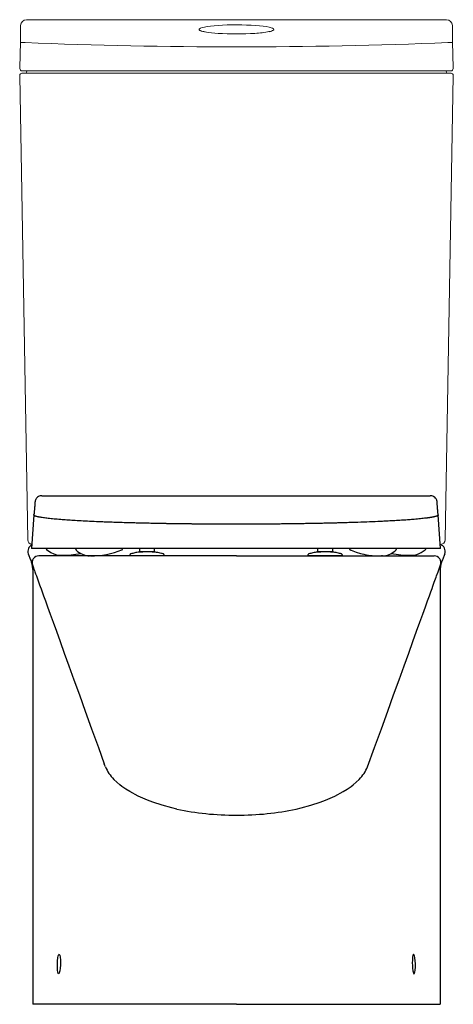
# Model space of a CAD drawing. Header units: millimetres. Extents: x 4517.456 to 4517.834, y 3167.557 to 3168.413.
import ezdxf

# ---------------------------------------------------------------- set-up
doc = ezdxf.new("R2010")
doc.units = ezdxf.units.MM
doc.layers.add('SANINDUSA', color=3, linetype='Continuous')

msp = doc.modelspace()

# ---------------------------------------------------------------- linework, layer by layer
at = {"layer": 'SANINDUSA', "linetype": 'Continuous', "lineweight": 15}
for p, q in [((4517.45694, 3168.39308), (4517.4572, 3168.408)), ((4517.82783, 3168.41292), (4517.4622, 3168.41292)), ((4517.83283, 3168.408), (4517.83309, 3168.39308)), ((4517.61647, 3168.40255), (4517.61578, 3168.40272)), ((4517.67354, 3168.40255), (4517.67324, 3168.40249)), ((4517.67391, 3168.40258), (4517.67353, 3168.40251)), ((4517.67446, 3168.40278), (4517.67357, 3168.40255)), ((4517.46342, 3167.96058), (4517.45637, 3168.36435)), ((4517.45837, 3168.36639), (4517.46107, 3168.36639)), ((4517.46125, 3168.36839), (4517.45855, 3168.36839)), ((4517.46107, 3168.36639), (4517.82896, 3168.36639)), ((4517.82879, 3168.36839), (4517.46125, 3168.36839)), ((4517.83366, 3168.36435), (4517.82661, 3167.96058)), ((4517.83149, 3168.36839), (4517.82879, 3168.36839)), ((4517.82896, 3168.36639), (4517.83166, 3168.36639)), ((4517.82261, 3167.95665), (4517.82223, 3167.95665))]:
    msp.add_line(p, q, dxfattribs=at)
at = {"layer": 'SANINDUSA'}
for p, q in [((4517.64463, 3167.99898), (4517.81366, 3167.99898)), ((4517.46881, 3167.98219), (4517.46676, 3167.95292)), ((4517.46881, 3167.98219), (4517.46887, 3167.98305)), ((4517.82045, 3167.98219), (4517.82038, 3167.98305)), ((4517.82249, 3167.95292), (4517.82045, 3167.98219)), ((4517.46389, 3167.94849), (4517.46592, 3167.94325)), ((4517.82249, 3167.95292), (4517.46676, 3167.95292)), ((4517.64502, 3167.94665), (4517.47314, 3167.94665)), ((4517.4916, 3167.94717), (4517.49172, 3167.94716)), ((4517.55213, 3167.94717), (4517.55213, 3167.94665)), ((4517.58213, 3167.94665), (4517.55213, 3167.94665)), ((4517.56083, 3167.95005), (4517.56083, 3167.95292)), ((4517.56144, 3167.95005), (4517.56083, 3167.95005)), ((4517.56163, 3167.95005), (4517.56144, 3167.95005)), ((4517.56183, 3167.95005), (4517.56163, 3167.95005)), ((4517.57243, 3167.95005), (4517.56183, 3167.95005)), ((4517.57102, 3167.95002), (4517.57102, 3167.95005)), ((4517.57262, 3167.95005), (4517.57243, 3167.95005)), ((4517.57281, 3167.95005), (4517.57262, 3167.95005)), ((4517.57343, 3167.95005), (4517.57281, 3167.95005)), ((4517.57343, 3167.95292), (4517.57343, 3167.95005)), ((4517.58213, 3167.94665), (4517.58213, 3167.94717)), ((4517.64502, 3167.94665), (4517.8169, 3167.94665)), ((4517.70713, 3167.94716), (4517.70713, 3167.94665)), ((4517.71583, 3167.95005), (4517.71583, 3167.95292)), ((4517.71644, 3167.95005), (4517.71583, 3167.95005)), ((4517.71663, 3167.95005), (4517.71644, 3167.95005)), ((4517.71683, 3167.95005), (4517.71663, 3167.95005)), ((4517.72743, 3167.95005), (4517.71683, 3167.95005)), ((4517.72762, 3167.95005), (4517.72743, 3167.95005)), ((4517.72781, 3167.95005), (4517.72762, 3167.95005)), ((4517.72843, 3167.95005), (4517.72781, 3167.95005)), ((4517.72843, 3167.95292), (4517.72843, 3167.95005)), ((4517.73713, 3167.94665), (4517.73713, 3167.94717)), ((4517.73713, 3167.94665), (4517.73713, 3167.94665)), ((4517.74392, 3167.9519), (4517.74405, 3167.95183)), ((4517.74405, 3167.95183), (4517.74421, 3167.95177)), ((4517.79651, 3167.94715), (4517.79753, 3167.94716)), ((4517.79753, 3167.94716), (4517.79765, 3167.94717)), ((4517.82614, 3167.94849), (4517.82412, 3167.94325)), ((4517.46592, 3167.94325), (4517.46626, 3167.94235)), ((4517.46626, 3167.94235), (4517.46644, 3167.94187)), ((4517.82377, 3167.94235), (4517.82359, 3167.94187)), ((4517.82412, 3167.94325), (4517.82377, 3167.94235)), ((4517.46771, 3167.93487), (4517.46771, 3167.55665)), ((4517.82232, 3167.93487), (4517.82232, 3167.55665)), ((4517.53049, 3167.76446), (4517.52999, 3167.76584)), ((4517.54365, 3167.74738), (4517.53827, 3167.75229)), ((4517.74639, 3167.74738), (4517.75176, 3167.75229)), ((4517.54527, 3167.74612), (4517.54365, 3167.74738)), ((4517.54861, 3167.74376), (4517.54527, 3167.74612)), ((4517.55209, 3167.74158), (4517.54861, 3167.74376)), ((4517.73794, 3167.74158), (4517.74143, 3167.74376)), ((4517.74143, 3167.74376), (4517.74477, 3167.74612)), ((4517.74477, 3167.74612), (4517.74639, 3167.74738)), ((4517.57222, 3167.73234), (4517.56761, 3167.73407)), ((4517.71781, 3167.73234), (4517.72243, 3167.73407)), ((4517.59315, 3167.72644), (4517.58889, 3167.72743)), ((4517.69689, 3167.72644), (4517.70115, 3167.72743)), ((4517.46783, 3167.55665), (4517.46771, 3167.55665)), ((4517.64502, 3167.55665), (4517.46783, 3167.55665)), ((4517.64502, 3167.55665), (4517.82221, 3167.55665)), ((4517.82221, 3167.55665), (4517.82232, 3167.55665))]:
    msp.add_line(p, q, dxfattribs=at)
at = {"layer": 'SANINDUSA', "linetype": 'Continuous', "lineweight": 15, "flags": 128}
for points in [[(4517.61751, 3168.4023), (4517.61714, 3168.40236), (4517.61612, 3168.40258)], [(4517.6165, 3168.40254), (4517.61639, 3168.40257), (4517.61612, 3168.40258)], [(4517.61779, 3168.40229), (4517.61664, 3168.40252), (4517.6165, 3168.40255)], [(4517.67391, 3168.40258), (4517.67365, 3168.40257), (4517.67354, 3168.40255)], [(4517.45655, 3168.37042), (4517.45676, 3168.38286), (4517.45694, 3168.39308)], [(4517.83349, 3168.37042), (4517.83327, 3168.38286), (4517.83309, 3168.39308)]]:
    msp.add_lwpolyline(points, dxfattribs=at)
at = {"layer": 'SANINDUSA', "flags": 128}
for points in [[(4517.47974, 3167.95222), (4517.47983, 3167.95214), (4517.47984, 3167.95213), (4517.47985, 3167.95213), (4517.47985, 3167.95213), (4517.47985, 3167.95213), (4517.47985, 3167.95212), (4517.47985, 3167.95212), (4517.47985, 3167.95212), (4517.48348, 3167.94944), (4517.48596, 3167.94828), (4517.48828, 3167.9476), (4517.49034, 3167.94727), (4517.49081, 3167.94723), (4517.49104, 3167.94721), (4517.49107, 3167.94721), (4517.49107, 3167.94721), (4517.49108, 3167.94721), (4517.49108, 3167.94721), (4517.49108, 3167.94721), (4517.49108, 3167.94721), (4517.49111, 3167.94721), (4517.49114, 3167.9472), (4517.49123, 3167.9472), (4517.49139, 3167.94718), (4517.4916, 3167.94717)], [(4517.74421, 3167.95177), (4517.74452, 3167.95164), (4517.74467, 3167.95159), (4517.74474, 3167.95156), (4517.74477, 3167.95154), (4517.74479, 3167.95154), (4517.7448, 3167.95153), (4517.7448, 3167.95153), (4517.7448, 3167.95153), (4517.7448, 3167.95153), (4517.7448, 3167.95153), (4517.7448, 3167.95153), (4517.7448, 3167.95153), (4517.7448, 3167.95153), (4517.7448, 3167.95153), (4517.74921, 3167.9499), (4517.75281, 3167.94881), (4517.75568, 3167.9481), (4517.75787, 3167.94767), (4517.75978, 3167.94735), (4517.76294, 3167.94697), (4517.7652, 3167.9468), (4517.76625, 3167.94674), (4517.76777, 3167.94668), (4517.7687, 3167.94666), (4517.76913, 3167.94666), (4517.76991, 3167.94665), (4517.77016, 3167.94665), (4517.77029, 3167.94665), (4517.77033, 3167.94665), (4517.77034, 3167.94665), (4517.77035, 3167.94665), (4517.77036, 3167.94665), (4517.77036, 3167.94665), (4517.77036, 3167.94665), (4517.77036, 3167.94665), (4517.77036, 3167.94665), (4517.77036, 3167.94665), (4517.77036, 3167.94665), (4517.77036, 3167.94665), (4517.77044, 3167.94665), (4517.77076, 3167.94665), (4517.7712, 3167.94666)], [(4517.772, 3167.94667), (4517.7722, 3167.94668), (4517.77232, 3167.94669), (4517.77238, 3167.94669), (4517.77239, 3167.94669), (4517.77239, 3167.94669), (4517.77239, 3167.94669), (4517.77239, 3167.94669), (4517.77239, 3167.94669), (4517.77239, 3167.94669), (4517.77239, 3167.94669), (4517.77239, 3167.94669), (4517.77239, 3167.94669), (4517.77239, 3167.94669), (4517.77347, 3167.94679), (4517.77638, 3167.94735), (4517.77939, 3167.94852), (4517.78233, 3167.95044), (4517.78307, 3167.95106), (4517.78344, 3167.9514), (4517.78362, 3167.95157), (4517.78367, 3167.95162), (4517.78368, 3167.95162), (4517.78368, 3167.95162), (4517.78368, 3167.95162), (4517.78368, 3167.95162), (4517.78368, 3167.95162), (4517.78368, 3167.95162)], [(4517.79765, 3167.94717), (4517.79786, 3167.94718), (4517.79802, 3167.9472), (4517.79811, 3167.9472), (4517.79814, 3167.94721), (4517.79817, 3167.94721), (4517.79817, 3167.94721), (4517.79817, 3167.94721), (4517.79818, 3167.94721), (4517.79818, 3167.94721), (4517.79818, 3167.94721), (4517.79818, 3167.94721), (4517.79818, 3167.94721), (4517.79818, 3167.94721), (4517.79818, 3167.94721), (4517.79818, 3167.94721), (4517.80098, 3167.9476), (4517.80329, 3167.94828), (4517.80577, 3167.94944), (4517.80837, 3167.95123), (4517.80904, 3167.95179), (4517.80937, 3167.95209), (4517.80939, 3167.95211), (4517.8094, 3167.95212), (4517.8094, 3167.95212), (4517.8094, 3167.95212), (4517.8094, 3167.95212), (4517.8094, 3167.95212), (4517.8094, 3167.95212), (4517.8094, 3167.95212), (4517.8094, 3167.95212), (4517.80942, 3167.95214), (4517.80951, 3167.95222)], [(4517.46644, 3167.94187), (4517.46651, 3167.94168), (4517.46723, 3167.9397)], [(4517.46751, 3167.93861), (4517.46768, 3167.93819), (4517.46803, 3167.93722), (4517.46839, 3167.93622), (4517.46876, 3167.93518), (4517.46919, 3167.93398), (4517.46969, 3167.93262), (4517.47025, 3167.93106), (4517.47089, 3167.9293), (4517.47217, 3167.92576), (4517.47371, 3167.9215), (4517.47428, 3167.91991), (4517.47499, 3167.91796), (4517.47597, 3167.91525), (4517.47724, 3167.91174), (4517.47881, 3167.90739), (4517.48069, 3167.90218), (4517.48291, 3167.89606), (4517.48545, 3167.88902), (4517.48835, 3167.88102), (4517.4916, 3167.87203), (4517.49521, 3167.86204), (4517.49919, 3167.85103), (4517.50355, 3167.83897), (4517.5083, 3167.82585), (4517.51343, 3167.81165), (4517.51896, 3167.79636), (4517.52489, 3167.77996), (4517.52999, 3167.76584)], [(4517.75911, 3167.76331), (4517.76515, 3167.77996), (4517.77108, 3167.79636), (4517.77661, 3167.81165), (4517.78174, 3167.82585), (4517.78648, 3167.83897), (4517.79084, 3167.85103), (4517.79483, 3167.86204), (4517.79844, 3167.87203), (4517.80169, 3167.88102), (4517.80458, 3167.88902), (4517.80713, 3167.89606), (4517.80934, 3167.90218), (4517.81123, 3167.90739), (4517.8128, 3167.91174), (4517.81407, 3167.91525), (4517.81515, 3167.91824), (4517.8159, 3167.92032), (4517.81654, 3167.92208), (4517.81713, 3167.92373), (4517.81769, 3167.92527), (4517.81821, 3167.92671), (4517.8187, 3167.92805), (4517.81915, 3167.9293), (4517.82042, 3167.93282), (4517.82138, 3167.93548), (4517.82169, 3167.93633), (4517.82199, 3167.93717), (4517.82234, 3167.93814), (4517.82251, 3167.9386)], [(4517.53093, 3167.76331), (4517.53049, 3167.76446), (4517.53049, 3167.76446)], [(4517.56761, 3167.73407), (4517.55946, 3167.73764), (4517.55209, 3167.74158)], [(4517.72243, 3167.73407), (4517.73057, 3167.73764), (4517.73794, 3167.74158)], [(4517.58889, 3167.72743), (4517.58034, 3167.72972), (4517.57222, 3167.73234)], [(4517.70115, 3167.72743), (4517.70969, 3167.72972), (4517.71781, 3167.73234)], [(4517.48918, 3167.59165), (4517.48918, 3167.59178), (4517.48932, 3167.59455), (4517.4896, 3167.59701), (4517.48997, 3167.59889), (4517.49041, 3167.59997), (4517.49086, 3167.60012), (4517.49114, 3167.59955)], [(4517.49114, 3167.59955), (4517.49128, 3167.59928), (4517.4916, 3167.59757), (4517.49179, 3167.5952), (4517.49184, 3167.59246), (4517.49179, 3167.59073), (4517.49159, 3167.588), (4517.49128, 3167.58569), (4517.49087, 3167.58404), (4517.49071, 3167.58374)], [(4517.79867, 3167.59956), (4517.79853, 3167.59928), (4517.7982, 3167.59757), (4517.79801, 3167.5952), (4517.79797, 3167.59246), (4517.79802, 3167.59073), (4517.79821, 3167.588), (4517.79853, 3167.58569), (4517.79893, 3167.58404), (4517.79908, 3167.58376)], [(4517.80063, 3167.59165), (4517.80062, 3167.59178), (4517.80048, 3167.59455), (4517.80021, 3167.59701), (4517.79983, 3167.59889), (4517.79939, 3167.59997), (4517.79894, 3167.60012), (4517.79867, 3167.59956)], [(4517.49071, 3167.58374), (4517.49043, 3167.58323), (4517.48999, 3167.5834), (4517.4896, 3167.58452), (4517.48932, 3167.58646), (4517.48918, 3167.58898), (4517.48918, 3167.59165)], [(4517.79908, 3167.58376), (4517.79938, 3167.58323), (4517.79982, 3167.5834), (4517.8002, 3167.58452), (4517.80048, 3167.58646), (4517.80062, 3167.58898), (4517.80063, 3167.59165)]]:
    msp.add_lwpolyline(points, dxfattribs=at)
at = {"layer": 'SANINDUSA', "linetype": 'Continuous', "lineweight": 15}
for centre, radius, start, end in [((4517.4622, 3168.40792), 0.005, 90, 179), ((4517.82783, 3168.40792), 0.005, 1, 90), ((4517.61679, 3168.40844), 0.0058, 238.1341, 260.02942), ((4517.63272, 3168.48616), 0.08522, 259.7249, 267.47227), ((4517.64502, 3168.66359), 0.26307, 266.49995, 273.50005), ((4517.65635, 3168.49309), 0.09219, 272.94044, 280.74181), ((4517.67288, 3168.40956), 0.00696, 283.17955, 299.53664), ((4517.46594, 3168.78108), 0.3881, 268.67152, 269.2702), ((4517.64502, 3172.92141), 4.53214, 267.67296, 272.32704), ((4517.82409, 3168.78108), 0.3881, 270.7298, 271.32848), ((4517.45837, 3168.36439), 0.002, 90, 181), ((4517.45855, 3168.37039), 0.002, 179, 270), ((4517.4613, 3168.36739), 0.001, 270, 0), ((4517.4633, 3168.36739), 0.001, 90, 180), ((4517.82673, 3168.36739), 0.001, 0, 90), ((4517.82873, 3168.36739), 0.001, 180, 270), ((4517.83149, 3168.37039), 0.002, 270, 1), ((4517.83166, 3168.36439), 0.002, 359, 90), ((4517.46742, 3167.96065), 0.004, 181, 264.26765), ((4517.82261, 3167.96065), 0.004, 270, 359)]:
    msp.add_arc(centre, radius, start, end, dxfattribs=at)
at = {"layer": 'SANINDUSA'}
for centre, radius, start, end in [((4517.46949, 3167.95065), 0.006, 114.71433, 201.11364), ((4517.82055, 3167.95065), 0.006, 338.88636, 73.51286), ((4517.47315, 3167.94065), 0.006, 90.15029, 199.93099), ((4517.49337, 3168.0335), 0.08635, 269.57868, 280.77322), ((4517.51781, 3167.96426), 0.0176, 225.67589, 268.18175), ((4517.51907, 3168.01502), 0.06837, 269.1477, 292.593), ((4517.79595, 3168.03425), 0.08709, 259.21818, 270.37234), ((4517.81691, 3167.94068), 0.00597, 339.6347, 90.11649), ((4517.44823, 3167.93499), 0.01947, 10.98472, 20.1018), ((4517.44771, 3167.93487), 0.02, 0, 11.03179), ((4517.84232, 3167.93487), 0.02, 168.96282, 180), ((4517.8418, 3167.93499), 0.01947, 159.89838, 169.00962), ((4517.56345, 3167.77704), 0.0353, 202.89139, 224.51371), ((4517.72659, 3167.77704), 0.0353, 315.48629, 337.10861), ((4517.63993, 3167.9402), 0.21882, 257.65677, 264.30167), ((4517.64525, 3167.98937), 0.26827, 264.21178, 269.94941), ((4517.64478, 3167.98937), 0.26827, 270.05059, 275.78822), ((4517.65011, 3167.9402), 0.21882, 275.69833, 282.34323)]:
    msp.add_arc(centre, radius, start, end, dxfattribs=at)
at = {"layer": 'SANINDUSA', "linetype": 'Continuous', "lineweight": 15}
for start_param, end_param in [(0.519052, 2.601194), (2.601194, 3.62389), (5.800887, 6.802238)]:
    msp.add_ellipse((4517.64502, 3168.40444), major_axis=(0.03261, 0), ratio=0.122786, start_param=start_param, end_param=end_param, dxfattribs=at)
at = {"layer": 'SANINDUSA'}
for points, knots in [([(4517.47559, 3167.99898), (4517.47484, 3167.99895), (4517.47395, 3167.99878), (4517.47247, 3167.9982), (4517.47115, 3167.99713), (4517.47022, 3167.9958), (4517.46994, 3167.99496), (4517.46979, 3167.99452)], [0, 0, 0, 0, 0.127891, 0.34775, 0.639223, 0.811054, 1, 1, 1, 1]), ([(4517.47559, 3167.99898), (4517.47559, 3167.99898), (4517.47559, 3167.99898), (4517.4756, 3167.99898), (4517.4756, 3167.99898), (4517.47561, 3167.99898), (4517.47564, 3167.99898), (4517.47569, 3167.99898), (4517.47578, 3167.99898), (4517.47598, 3167.99898), (4517.47636, 3167.99898), (4517.47713, 3167.99898), (4517.47867, 3167.99898), (4517.48175, 3167.99898), (4517.48792, 3167.99898), (4517.50024, 3167.99898), (4517.52489, 3167.99898), (4517.54602, 3167.99898), (4517.58828, 3167.99898), (4517.61645, 3167.99898), (4517.64463, 3167.99898)], [0, 0, 0, 0, 0.000031, 0.000031, 0.000061, 0.000122, 0.000244, 0.000488, 0.000977, 0.001953, 0.003906, 0.007812, 0.015625, 0.03125, 0.0625, 0.125, 0.25, 0.5, 0.5, 1, 1, 1, 1]), ([(4517.81946, 3167.99452), (4517.8194, 3167.99496), (4517.81904, 3167.99579), (4517.81817, 3167.99704), (4517.81684, 3167.99817), (4517.81534, 3167.99878), (4517.8143, 3167.99894), (4517.81391, 3167.99898), (4517.81366, 3167.99898)], [0, 0, 0, 0, 0.165552, 0.361587, 0.589337, 0.844559, 0.984637, 1, 1, 1, 1]), ([(4517.46979, 3167.99452), (4517.46979, 3167.99448), (4517.46978, 3167.9944), (4517.46977, 3167.99425), (4517.46976, 3167.9941), (4517.46973, 3167.99375), (4517.46968, 3167.99303), (4517.4696, 3167.99198), (4517.46951, 3167.9908), (4517.46943, 3167.98969), (4517.46934, 3167.98861), (4517.46928, 3167.98782), (4517.46924, 3167.98732), (4517.46923, 3167.98712), (4517.46921, 3167.98694), (4517.4692, 3167.98679), (4517.46919, 3167.98667), (4517.46918, 3167.98657), (4517.46917, 3167.98646), (4517.46913, 3167.98604), (4517.46907, 3167.98531), (4517.46897, 3167.98425), (4517.46891, 3167.9835), (4517.46887, 3167.98309), (4517.46887, 3167.98305)], [0, 0, 0, 0, 0.010034, 0.024859, 0.039635, 0.054362, 0.123126, 0.243205, 0.347477, 0.448974, 0.547696, 0.643644, 0.662165, 0.680579, 0.698886, 0.710571, 0.719451, 0.728279, 0.737054, 0.745776, 0.83281, 0.914238, 0.99006, 1, 1, 1, 1]), ([(4517.82038, 3167.98305), (4517.82038, 3167.98309), (4517.82034, 3167.9835), (4517.82028, 3167.98425), (4517.82018, 3167.98531), (4517.82011, 3167.98615), (4517.82006, 3167.98668), (4517.82004, 3167.98691), (4517.82003, 3167.98705), (4517.82002, 3167.98721), (4517.81998, 3167.98772), (4517.81991, 3167.98854), (4517.81982, 3167.98967), (4517.81974, 3167.99077), (4517.81965, 3167.9919), (4517.81957, 3167.993), (4517.81952, 3167.99377), (4517.81948, 3167.9942), (4517.81948, 3167.99434), (4517.81947, 3167.99444), (4517.81946, 3167.9945), (4517.81946, 3167.99452)], [0, 0, 0, 0, 0.0099402, 0.0857622, 0.1671898, 0.2542236, 0.2899974, 0.2985983, 0.3131913, 0.3278526, 0.342582, 0.4497764, 0.5484268, 0.6498518, 0.7540516, 0.8610261, 0.9574589, 0.9702462, 0.9830702, 0.9959312, 1, 1, 1, 1]), ([(4517.64463, 3167.97415), (4517.6442, 3167.97415), (4517.64336, 3167.97415), (4517.6421, 3167.97415), (4517.64084, 3167.97415), (4517.63958, 3167.97415), (4517.63832, 3167.97415), (4517.63706, 3167.97416), (4517.6358, 3167.97416), (4517.63454, 3167.97416), (4517.63328, 3167.97417), (4517.63202, 3167.97417), (4517.63076, 3167.97417), (4517.6295, 3167.97418), (4517.62825, 3167.97418), (4517.62699, 3167.97419), (4517.62573, 3167.9742), (4517.62448, 3167.9742), (4517.62322, 3167.97421), (4517.62197, 3167.97422), (4517.62072, 3167.97422), (4517.61947, 3167.97423), (4517.61822, 3167.97424), (4517.61697, 3167.97425), (4517.61572, 3167.97426), (4517.61447, 3167.97427), (4517.61322, 3167.97428), (4517.61198, 3167.97429), (4517.61074, 3167.9743), (4517.60949, 3167.97431), (4517.60825, 3167.97432), (4517.60702, 3167.97433), (4517.60578, 3167.97435), (4517.60454, 3167.97436), (4517.60331, 3167.97437), (4517.60208, 3167.97439), (4517.60085, 3167.9744), (4517.59962, 3167.97442), (4517.59839, 3167.97443), (4517.59716, 3167.97445), (4517.59594, 3167.97446), (4517.59472, 3167.97448), (4517.5935, 3167.9745), (4517.59228, 3167.97451), (4517.59107, 3167.97453), (4517.58986, 3167.97455), (4517.58865, 3167.97457), (4517.58744, 3167.97458), (4517.58623, 3167.9746), (4517.58503, 3167.97462), (4517.58383, 3167.97464), (4517.58263, 3167.97466), (4517.58144, 3167.97468), (4517.58024, 3167.97471), (4517.57751, 3167.97476), (4517.57327, 3167.97484), (4517.56758, 3167.97496), (4517.56197, 3167.97509), (4517.55575, 3167.97525), (4517.549, 3167.97543), (4517.54184, 3167.97566), (4517.53552, 3167.97588), (4517.52997, 3167.97608), (4517.52397, 3167.97633), (4517.51718, 3167.97663), (4517.50982, 3167.97701), (4517.5032, 3167.97739), (4517.49728, 3167.97778), (4517.4916, 3167.9782), (4517.48613, 3167.97868), (4517.48108, 3167.9792), (4517.47685, 3167.97974), (4517.4742, 3167.98018), (4517.4726, 3167.9805), (4517.47171, 3167.9807), (4517.47094, 3167.98091), (4517.47038, 3167.98108), (4517.46997, 3167.98123), (4517.46969, 3167.98135), (4517.46945, 3167.98146), (4517.46924, 3167.98158), (4517.46908, 3167.9817), (4517.46895, 3167.98182), (4517.46886, 3167.98194), (4517.46881, 3167.98206), (4517.46881, 3167.98214), (4517.46881, 3167.98219)], [0, 0, 0, 0, 0.004556, 0.009112, 0.013668, 0.018224, 0.022781, 0.027337, 0.031894, 0.036451, 0.041009, 0.045567, 0.050126, 0.054685, 0.059244, 0.063805, 0.068365, 0.072927, 0.07749, 0.082053, 0.086617, 0.091182, 0.095748, 0.100315, 0.104883, 0.109452, 0.114022, 0.118594, 0.123167, 0.127741, 0.132317, 0.136894, 0.141472, 0.146052, 0.150634, 0.155217, 0.159802, 0.164389, 0.168978, 0.173568, 0.178161, 0.182756, 0.187352, 0.191951, 0.196552, 0.201156, 0.205761, 0.210369, 0.21498, 0.219593, 0.224209, 0.228827, 0.233448, 0.238072, 0.242698, 0.265285, 0.287951, 0.310705, 0.333555, 0.365085, 0.396409, 0.427549, 0.451072, 0.474515, 0.514577, 0.554471, 0.594239, 0.630614, 0.666941, 0.712282, 0.757643, 0.803079, 0.84865, 0.865155, 0.88169, 0.898258, 0.914862, 0.924263, 0.933677, 0.943105, 0.952547, 0.962004, 0.971478, 0.980968, 0.990475, 1, 1, 1, 1]), ([(4517.82045, 3167.98219), (4517.82045, 3167.98216), (4517.82045, 3167.98212), (4517.82043, 3167.98206), (4517.82041, 3167.982), (4517.82038, 3167.98193), (4517.82034, 3167.98187), (4517.82028, 3167.98181), (4517.82022, 3167.98175), (4517.82014, 3167.98168), (4517.82006, 3167.98162), (4517.81996, 3167.98156), (4517.81986, 3167.9815), (4517.81974, 3167.98144), (4517.81961, 3167.98137), (4517.81948, 3167.98131), (4517.81933, 3167.98125), (4517.81917, 3167.98119), (4517.819, 3167.98113), (4517.81883, 3167.98107), (4517.81864, 3167.98101), (4517.81844, 3167.98095), (4517.81823, 3167.98089), (4517.81801, 3167.98083), (4517.81778, 3167.98077), (4517.81755, 3167.98071), (4517.8173, 3167.98065), (4517.81704, 3167.98059), (4517.81677, 3167.98053), (4517.81649, 3167.98047), (4517.8162, 3167.98041), (4517.81591, 3167.98035), (4517.8156, 3167.98029), (4517.81528, 3167.98023), (4517.81495, 3167.98017), (4517.81461, 3167.98011), (4517.81427, 3167.98005), (4517.81391, 3167.97999), (4517.81354, 3167.97994), (4517.81317, 3167.97988), (4517.81278, 3167.97982), (4517.81239, 3167.97976), (4517.81198, 3167.9797), (4517.81157, 3167.97964), (4517.81114, 3167.97959), (4517.81071, 3167.97953), (4517.81027, 3167.97947), (4517.80926, 3167.97935), (4517.80759, 3167.97915), (4517.80513, 3167.97889), (4517.80247, 3167.97863), (4517.79913, 3167.97833), (4517.79498, 3167.978), (4517.78987, 3167.97764), (4517.78434, 3167.97729), (4517.77878, 3167.97698), (4517.77327, 3167.9767), (4517.76669, 3167.97639), (4517.75838, 3167.97604), (4517.74986, 3167.97574), (4517.74274, 3167.97551), (4517.7384, 3167.97538), (4517.73514, 3167.97529), (4517.733, 3167.97523), (4517.73084, 3167.97518), (4517.72867, 3167.97512), (4517.72648, 3167.97507), (4517.72429, 3167.97502), (4517.72208, 3167.97497), (4517.71985, 3167.97492), (4517.71762, 3167.97487), (4517.71538, 3167.97483), (4517.71312, 3167.97478), (4517.71085, 3167.97474), (4517.70858, 3167.9747), (4517.70629, 3167.97466), (4517.704, 3167.97462), (4517.70169, 3167.97458), (4517.69938, 3167.97455), (4517.69706, 3167.97451), (4517.69473, 3167.97448), (4517.6924, 3167.97445), (4517.69005, 3167.97442), (4517.6877, 3167.97439), (4517.68534, 3167.97437), (4517.68298, 3167.97434), (4517.68061, 3167.97432), (4517.67824, 3167.9743), (4517.67586, 3167.97428), (4517.67347, 3167.97426), (4517.67108, 3167.97424), (4517.66869, 3167.97422), (4517.6663, 3167.97421), (4517.6639, 3167.9742), (4517.66149, 3167.97419), (4517.65909, 3167.97418), (4517.65668, 3167.97417), (4517.65427, 3167.97416), (4517.65186, 3167.97416), (4517.64945, 3167.97415), (4517.64704, 3167.97415), (4517.64543, 3167.97415), (4517.64463, 3167.97415)], [0, 0, 0, 0, 0.004957, 0.009909, 0.014856, 0.019798, 0.024735, 0.029668, 0.034597, 0.039521, 0.044441, 0.049356, 0.054268, 0.059176, 0.064079, 0.068979, 0.073876, 0.078769, 0.083658, 0.088544, 0.093426, 0.098306, 0.103182, 0.108055, 0.112925, 0.117793, 0.122657, 0.127519, 0.132378, 0.137234, 0.142088, 0.14694, 0.151789, 0.156636, 0.16148, 0.166323, 0.171163, 0.176002, 0.180839, 0.185674, 0.190507, 0.195339, 0.200169, 0.204998, 0.209826, 0.214652, 0.219477, 0.224301, 0.246978, 0.269636, 0.292284, 0.314929, 0.348933, 0.382965, 0.417048, 0.451204, 0.478919, 0.506711, 0.553507, 0.600633, 0.624076, 0.647629, 0.65659, 0.665569, 0.674552, 0.68352, 0.692472, 0.70141, 0.710333, 0.719243, 0.728139, 0.737023, 0.745895, 0.754755, 0.763604, 0.772443, 0.781272, 0.790092, 0.798902, 0.807704, 0.816498, 0.825284, 0.834062, 0.842834, 0.8516, 0.860359, 0.869113, 0.877862, 0.886606, 0.895345, 0.904081, 0.912812, 0.921541, 0.930266, 0.938989, 0.947709, 0.956427, 0.965144, 0.973859, 0.982573, 0.991287, 1, 1, 1, 1]), ([(4517.47934, 3167.95292), (4517.47936, 3167.95285), (4517.47941, 3167.95267), (4517.47956, 3167.95241), (4517.4797, 3167.95225), (4517.47974, 3167.95222)], [0, 0, 0, 0, 0.2585022, 0.6290089, 1, 1, 1, 1]), ([(4517.50501, 3167.95292), (4517.50501, 3167.95289), (4517.50501, 3167.95286), (4517.50502, 3167.95283), (4517.50502, 3167.95272), (4517.50504, 3167.9525), (4517.50514, 3167.95219), (4517.50529, 3167.95191), (4517.50544, 3167.95175), (4517.50551, 3167.95167)], [-0.069253, -0.069253, -0.069253, -0.069253, 0, 0, 0, 0.250206, 0.500061, 0.7499, 1, 1, 1, 1]), ([(4517.54533, 3167.9519), (4517.54542, 3167.95194), (4517.54561, 3167.95204), (4517.54581, 3167.95226), (4517.54595, 3167.95253), (4517.54597, 3167.95273), (4517.54598, 3167.95282), (4517.54598, 3167.95285), (4517.54599, 3167.95289), (4517.54599, 3167.95292)], [0, 0, 0, 0, 0.247532, 0.49725, 0.748689, 1, 1, 1, 1.082625, 1.082625, 1.082625, 1.082625]), ([(4517.55303, 3167.94837), (4517.55291, 3167.94832), (4517.55265, 3167.94822), (4517.55236, 3167.94793), (4517.55216, 3167.94757), (4517.55214, 3167.9473), (4517.55213, 3167.94716)], [0, 0, 0, 0, 0.250002, 0.500002, 0.750002, 1, 1, 1, 1]), ([(4517.5603, 3167.94988), (4517.55904, 3167.94969), (4517.55653, 3167.9493), (4517.55408, 3167.94865), (4517.55303, 3167.94837)], [0, 0, 0, 0, 0.4999434, 1, 1, 1, 1]), ([(4517.56634, 3167.95005), (4517.56566, 3167.95004), (4517.56454, 3167.95002), (4517.56306, 3167.94999), (4517.56186, 3167.94996), (4517.56079, 3167.94992), (4517.56047, 3167.94989), (4517.5603, 3167.94988)], [0, 0, 0, 0, 0.230305, 0.384133, 0.562756, 0.765916, 1, 1, 1, 1]), ([(4517.58122, 3167.94837), (4517.58025, 3167.94863), (4517.57798, 3167.94926), (4517.57382, 3167.94992), (4517.57351, 3167.94992), (4517.57257, 3167.94997), (4517.57164, 3167.95), (4517.57072, 3167.95003), (4517.57009, 3167.95004), (4517.5698, 3167.95004)], [0, 0, 0, 0, 0.2691611, 0.5382612, 0.6621456, 0.7677242, 0.8583772, 0.9360368, 1, 1, 1, 1]), ([(4517.58213, 3167.94716), (4517.58211, 3167.9473), (4517.58209, 3167.94757), (4517.58189, 3167.94793), (4517.5816, 3167.94822), (4517.58134, 3167.94832), (4517.58122, 3167.94837)], [0, 0, 0, 0, 0.249996, 0.499995, 0.749996, 1, 1, 1, 1]), ([(4517.70803, 3167.94837), (4517.70791, 3167.94832), (4517.70765, 3167.94822), (4517.70736, 3167.94793), (4517.70717, 3167.94759), (4517.70715, 3167.94734), (4517.70713, 3167.94716)], [0, 0, 0, 0, 0.2609127, 0.521822, 0.7827295, 1, 1, 1, 1]), ([(4517.73713, 3167.94665), (4517.73713, 3167.94665), (4517.73554, 3167.94665), (4517.72992, 3167.94665), (4517.7261, 3167.94665), (4517.71815, 3167.94665), (4517.71433, 3167.94665), (4517.70871, 3167.94665), (4517.70713, 3167.94665), (4517.70713, 3167.94665)], [0, 0, 0, 0, 0.25, 0.25, 0.5, 0.5, 0.75, 0.75, 1, 1, 1, 1]), ([(4517.7153, 3167.94988), (4517.71404, 3167.94969), (4517.71154, 3167.9493), (4517.70908, 3167.94865), (4517.70803, 3167.94837)], [0, 0, 0, 0, 0.499943, 1, 1, 1, 1]), ([(4517.7214, 3167.95005), (4517.7207, 3167.95004), (4517.71955, 3167.95002), (4517.71805, 3167.94999), (4517.71685, 3167.94996), (4517.71579, 3167.94992), (4517.71547, 3167.94989), (4517.7153, 3167.94988)], [0, 0, 0, 0, 0.236524, 0.38925, 0.566513, 0.768003, 1, 1, 1, 1]), ([(4517.73622, 3167.94837), (4517.73525, 3167.94863), (4517.73297, 3167.94926), (4517.72883, 3167.94992), (4517.72851, 3167.94992), (4517.72757, 3167.94997), (4517.72663, 3167.95), (4517.72568, 3167.95003), (4517.72501, 3167.95004), (4517.72469, 3167.95005)], [0, 0, 0, 0, 0.267096, 0.534132, 0.657098, 0.76182, 0.85168, 0.928624, 1, 1, 1, 1]), ([(4517.73713, 3167.94716), (4517.73711, 3167.9473), (4517.73709, 3167.94757), (4517.73689, 3167.94793), (4517.7366, 3167.94822), (4517.73634, 3167.94832), (4517.73622, 3167.94837)], [0, 0, 0, 0, 0.249998, 0.499998, 0.749998, 1, 1, 1, 1]), ([(4517.74326, 3167.95292), (4517.74326, 3167.95289), (4517.74327, 3167.95285), (4517.74327, 3167.95282), (4517.74328, 3167.95273), (4517.7433, 3167.95253), (4517.74344, 3167.95226), (4517.74364, 3167.95204), (4517.74383, 3167.95194), (4517.74392, 3167.9519)], [-0.082625, -0.082625, -0.082625, -0.082625, 0, 0, 0, 0.251311, 0.50275, 0.752468, 1, 1, 1, 1]), ([(4517.772, 3167.94667), (4517.77178, 3167.94666), (4517.77161, 3167.94666), (4517.77145, 3167.94666), (4517.77138, 3167.94666), (4517.77134, 3167.94666), (4517.77132, 3167.94666), (4517.77132, 3167.94666), (4517.77131, 3167.94666), (4517.77131, 3167.94666), (4517.7712, 3167.94666)], [0, 0, 0, 0, 0.5, 0.75, 0.875, 0.9375, 0.96875, 0.984375, 0.984375, 1, 1, 1, 1]), ([(4517.78368, 3167.95162), (4517.78381, 3167.95175), (4517.78396, 3167.95191), (4517.78411, 3167.95219), (4517.78421, 3167.9525), (4517.78423, 3167.95272), (4517.78424, 3167.95283), (4517.78424, 3167.95286), (4517.78424, 3167.95289), (4517.78424, 3167.95292)], [0, 0, 0, 0, 0.2501, 0.499939, 0.749794, 1, 1, 1, 1.069253, 1.069253, 1.069253, 1.069253]), ([(4517.80944, 3167.95217), (4517.80947, 3167.95217), (4517.8095, 3167.95217), (4517.80947, 3167.95217), (4517.80947, 3167.95217)], [0, 0, 0, 0, 0.9972534, 1, 1, 1, 1]), ([(4517.80947, 3167.95217), (4517.80955, 3167.95225), (4517.8097, 3167.95241), (4517.80984, 3167.95267), (4517.80989, 3167.95285), (4517.80991, 3167.95292)], [0, 0, 0, 0, 0.3709911, 0.7414978, 1, 1, 1, 1])]:
    msp.add_open_spline(points, degree=3, knots=knots, dxfattribs=at)
for points in [[(4517.49172, 3167.94716), (4517.49183, 3167.94716), (4517.49197, 3167.94716), (4517.49274, 3167.94715)], [(4517.51805, 3167.94666), (4517.5178, 3167.94665), (4517.51759, 3167.94665), (4517.51725, 3167.94667)]]:
    msp.add_open_spline(points, degree=3, dxfattribs=at)

doc.saveas('drawing.dxf')
